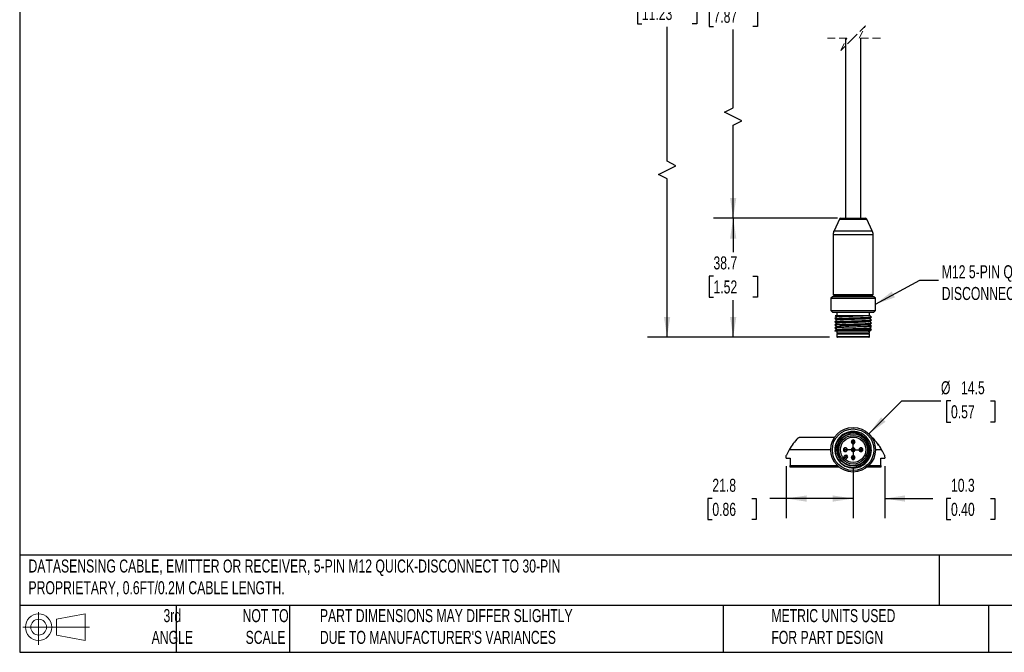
# Model space of a CAD drawing. Header units: millimetres. Extents: x 13 to 546, y 13 to 419.
# Tile 1 of 3: x 13 to 333, y 13 to 218. Entities that reach past the tile are written whole.
import ezdxf

# ---------------------------------------------------------------- set-up
doc = ezdxf.new("R2010")
doc.units = ezdxf.units.MM
doc.header["$LTSCALE"] = 2
doc.linetypes.add('HIDDEN', pattern=[1.905, 1.27, -0.635])
doc.layers.add('DIMENSIONS', color=140, linetype='Continuous', lineweight=25)
doc.layers.add('TEXT', color=140, linetype='Continuous', lineweight=25)
doc.styles.add('SLDTEXTSTYLE0', font='TXT', dxfattribs={"width": 0.7})
doc.dimstyles.new('SLDDIMSTYLE0', dxfattribs={"dimtxt": 4.316016, "dimasz": 6.604, "dimexe": 0, "dimexo": 0.0625, "dimgap": 1.079004, "dimtad": 0, "dimtih": 1, "dimtoh": 1, "dimrnd": 1e-09, "dimzin": 12, "dimdsep": 46, "dimtxsty": 'SLDTEXTSTYLE0', "dimsah": 1, "dimcen": 0.09, "dimadec": 0, "dimazin": 3, "dimtfac": 1, "dimtofl": 0, "dimtmove": 0, "dimatfit": 3, "dimfxl": 0, "dimfrac": 2, "dimtolj": 1, "dimtzin": 12, "dimarcsym": 0})
doc.dimstyles.new('SLDDIMSTYLE1', dxfattribs={"dimtxt": 4.316016, "dimasz": 6.604, "dimexe": 0, "dimexo": 0.0625, "dimgap": 1.079004, "dimtad": 0, "dimtih": 1, "dimtoh": 1, "dimrnd": 1e-09, "dimzin": 4, "dimdsep": 46, "dimtxsty": 'SLDTEXTSTYLE0', "dimsah": 1, "dimcen": 0.09, "dimadec": 0, "dimazin": 1, "dimtfac": 1, "dimtofl": 0, "dimtmove": 0, "dimatfit": 3, "dimfxl": 0, "dimfrac": 2, "dimtolj": 1, "dimtzin": 12, "dimarcsym": 0})
doc.dimstyles.new('SLDDIMSTYLE2', dxfattribs={"dimtxt": 0.18, "dimasz": 6.604, "dimexe": 0, "dimexo": 0.0625, "dimgap": 0, "dimtad": 0, "dimtih": 1, "dimtoh": 1, "dimdec": 0, "dimrnd": 1e-09, "dimzin": 0, "dimdsep": 46, "dimtxsty": 'Standard', "dimsah": 1, "dimcen": 0.09, "dimadec": 0, "dimazin": 0, "dimtfac": 6.604, "dimtdec": 0, "dimtofl": 0, "dimtmove": 0, "dimatfit": 3, "dimfxl": 0, "dimfrac": 2, "dimtolj": 1, "dimtzin": 0, "dimarcsym": 0})
doc.dimstyles.new('SLDDIMSTYLE3', dxfattribs={"dimtxt": 4.316016, "dimasz": 6.604, "dimexe": 0, "dimexo": 0.0625, "dimgap": 1.079004, "dimtad": 0, "dimtih": 1, "dimtoh": 1, "dimrnd": 1e-09, "dimzin": 12, "dimdsep": 46, "dimtxsty": 'SLDTEXTSTYLE0', "dimsah": 1, "dimcen": 0.09, "dimadec": 0, "dimazin": 3, "dimtfac": 1, "dimtmove": 0, "dimatfit": 0, "dimfxl": 0, "dimfrac": 2, "dimtolj": 1, "dimtzin": 12, "dimarcsym": 0})
doc.dimstyles.new('SLDDIMSTYLE4', dxfattribs={"dimtxt": 4.316016, "dimasz": 6.604, "dimexe": 0, "dimexo": 0.0625, "dimgap": 1.079004, "dimtad": 0, "dimtih": 1, "dimtoh": 1, "dimrnd": 1e-09, "dimzin": 12, "dimdsep": 46, "dimtxsty": 'SLDTEXTSTYLE0', "dimsah": 1, "dimcen": 0, "dimadec": 0, "dimazin": 3, "dimtfac": 1, "dimtofl": 0, "dimtmove": 0, "dimatfit": 3, "dimfxl": 0, "dimfrac": 2, "dimtolj": 1, "dimtzin": 12, "dimarcsym": 0})

# ---------------------------------------------------------------- blocks, each defined once
blk = doc.blocks.new('Block11')
at = {"color": 7, "linetype": 'Continuous', "lineweight": 18}
for p, q in [((5.18, 10.62), (5.18, 0)), ((10.96, 8.33), (20.35, 10.06)), ((20.35, 10.06), (20.35, 1.46)), ((10.96, 3.19), (10.96, 8.33)), ((0, 5.76), (21.75, 5.76)), ((10.96, 3.19), (20.35, 1.46))]:
    blk.add_line(p, q, dxfattribs=at)
for radius in [4.3, 2.57]:
    blk.add_circle((5.18, 5.76), radius, dxfattribs=at)
blk = doc.blocks.new('Block12')
at = {"color": 7, "linetype": 'Continuous'}
blk.add_blockref('Block11', (0, 0), dxfattribs=at)
blk = doc.blocks.new('_D')
at = {"layer": 'DIMENSIONS'}
for p, q in [((278.49, 153.72), (238.2, 153.72)), ((244.55, 153.72), (244.55, 142.71)), ((238.14, 134.89), (236.69, 134.89)), ((236.69, 134.89), (236.69, 128.03)), ((250.96, 134.89), (252.41, 134.89)), ((252.41, 134.89), (252.41, 128.03)), ((236.69, 128.03), (238.14, 128.03)), ((252.41, 128.03), (250.96, 128.03)), ((244.55, 115.02), (244.55, 127.06)), ((275.89, 115.02), (238.2, 115.02))]:
    blk.add_line(p, q, dxfattribs=at)
for points in [[(244.55, 153.72), (243.53, 147.11), (245.56, 147.11)], [(244.55, 115.02), (245.56, 121.62), (243.53, 121.62)]]:
    blk.add_solid(points, dxfattribs=at)
at = {"layer": 'DIMENSIONS', "char_height": 4.233, "attachment_point": 1, "style": 'SLDTEXTSTYLE0'}
for s, insert in [('38.7', (238.14, 141.31)), ('1.52', (238.14, 133.49))]:
    blk.add_mtext(s, dxfattribs=dict(at, insert=insert))
blk = doc.blocks.new('_D_1')
at = {"layer": 'DIMENSIONS'}
for p, q in [((260.22, 278.93), (238.2, 278.93)), ((244.55, 278.93), (244.55, 230.65)), ((238.14, 222.82), (236.69, 222.82)), ((236.69, 222.82), (236.69, 215.96)), ((250.96, 222.82), (252.41, 222.82)), ((252.41, 222.82), (252.41, 215.96)), ((236.69, 215.96), (238.14, 215.96)), ((244.55, 189.61), (244.55, 215)), ((252.41, 215.96), (250.96, 215.96)), ((241.73, 188.2), (244.55, 189.61)), ((247.37, 185.37), (241.73, 188.2)), ((244.55, 183.96), (247.37, 185.37)), ((244.55, 153.72), (244.55, 183.96)), ((278.49, 153.72), (238.2, 153.72))]:
    blk.add_line(p, q, dxfattribs=at)
for points in [[(244.55, 278.93), (243.53, 272.33), (245.56, 272.33)], [(244.55, 153.72), (245.56, 160.32), (243.53, 160.32)]]:
    blk.add_solid(points, dxfattribs=at)
at = {"layer": 'DIMENSIONS', "char_height": 4.233, "attachment_point": 1, "style": 'SLDTEXTSTYLE0'}
for s, insert in [('200.0', (236.34, 229.25)), ('7.87', (238.14, 221.42))]:
    blk.add_mtext(s, dxfattribs=dict(at, insert=insert))
blk = doc.blocks.new('_D_3')
at = {"layer": 'DIMENSIONS'}
for p, q in [((263.47, 325.43), (216.72, 325.43)), ((223.07, 325.43), (223.07, 231.55)), ((214.86, 223.73), (213.41, 223.73)), ((213.41, 223.73), (213.41, 216.87)), ((231.27, 223.73), (232.72, 223.73)), ((232.72, 223.73), (232.72, 216.87)), ((213.41, 216.87), (214.86, 216.87)), ((223.07, 172.19), (223.07, 215.9)), ((232.72, 216.87), (231.27, 216.87)), ((220.24, 167.96), (225.89, 170.78)), ((225.89, 170.78), (223.07, 172.19)), ((223.07, 166.55), (220.24, 167.96)), ((223.07, 115.02), (223.07, 166.55)), ((275.89, 115.02), (216.72, 115.02))]:
    blk.add_line(p, q, dxfattribs=at)
for points in [[(223.07, 325.43), (222.05, 318.83), (224.08, 318.83)], [(223.07, 115.02), (224.08, 121.62), (222.05, 121.62)]]:
    blk.add_solid(points, dxfattribs=at)
at = {"layer": 'DIMENSIONS', "char_height": 4.233, "attachment_point": 1, "style": 'SLDTEXTSTYLE0'}
for s, insert in [('285.2', (214.86, 230.15)), ('11.23', (214.86, 222.33))]:
    blk.add_mtext(s, dxfattribs=dict(at, insert=insert))
blk = doc.blocks.new('_D_6')
at = {"layer": 'DIMENSIONS'}
for p, q in [((288.65, 83.63), (299.36, 94.34)), ((299.36, 94.34), (312.06, 94.34)), ((315.32, 94.34), (313.87, 94.34)), ((313.87, 94.34), (313.87, 87.48)), ((328.15, 94.34), (329.6, 94.34)), ((329.6, 94.34), (329.6, 87.48)), ((313.87, 87.48), (315.32, 87.48)), ((329.6, 87.48), (328.15, 87.48))]:
    blk.add_line(p, q, dxfattribs=at)
blk.add_solid([(288.65, 83.63), (294.04, 87.58), (292.6, 89.02)], dxfattribs=at)
at = {"layer": 'DIMENSIONS', "char_height": 4.233, "attachment_point": 1, "style": 'SLDTEXTSTYLE0'}
for s, insert in [('%%c', (312.06, 100.76)), ('14.5', (318.58, 100.76)), ('0.57', (315.32, 92.94))]:
    blk.add_mtext(s, dxfattribs=dict(at, insert=insert))
blk = doc.blocks.new('_D_7')
at = {"layer": 'DIMENSIONS'}
for p, q in [((283.53, 72.8), (283.53, 56.3)), ((293.78, 73.21), (293.78, 56.3)), ((283.53, 62.65), (270.83, 62.65)), ((293.78, 62.65), (309.47, 62.65)), ((315.32, 62.65), (313.87, 62.65)), ((313.87, 62.65), (313.87, 55.79)), ((328.15, 62.65), (329.6, 62.65)), ((329.6, 62.65), (329.6, 55.79)), ((313.87, 55.79), (315.32, 55.79)), ((329.6, 55.79), (328.15, 55.79))]:
    blk.add_line(p, q, dxfattribs=at)
for points in [[(283.53, 62.65), (276.92, 63.66), (276.92, 61.63)], [(293.78, 62.65), (300.38, 61.63), (300.38, 63.66)]]:
    blk.add_solid(points, dxfattribs=at)
at = {"layer": 'DIMENSIONS', "char_height": 4.233, "attachment_point": 1, "style": 'SLDTEXTSTYLE0'}
for s, insert in [('10.3', (315.32, 69.07)), ('0.40', (315.32, 61.25))]:
    blk.add_mtext(s, dxfattribs=dict(at, insert=insert))
blk = doc.blocks.new('_D_8')
at = {"layer": 'DIMENSIONS'}
for p, q in [((261.78, 73.21), (261.78, 56.3)), ((283.53, 72.8), (283.53, 56.3)), ((237.77, 62.65), (236.32, 62.65)), ((236.32, 62.65), (236.32, 55.79)), ((250.6, 62.65), (252.05, 62.65)), ((252.05, 62.65), (252.05, 55.79)), ((261.78, 62.65), (256.44, 62.65)), ((283.53, 62.65), (261.78, 62.65)), ((236.32, 55.79), (237.77, 55.79)), ((252.05, 55.79), (250.6, 55.79))]:
    blk.add_line(p, q, dxfattribs=at)
for points in [[(261.78, 62.65), (268.38, 61.63), (268.38, 63.66)], [(283.53, 62.65), (276.92, 63.66), (276.92, 61.63)]]:
    blk.add_solid(points, dxfattribs=at)
at = {"layer": 'DIMENSIONS', "char_height": 4.233, "attachment_point": 1, "style": 'SLDTEXTSTYLE0'}
for s, insert in [('21.8', (237.77, 69.07)), ('0.86', (237.77, 61.25))]:
    blk.add_mtext(s, dxfattribs=dict(at, insert=insert))
blk = doc.blocks.new('SW_CENTERMARKSYMBOL_0')
at = {"layer": 'DIMENSIONS', "color": 0}
for p, q in [((-2.54, 0), (-3.17, 0)), ((0, 0), (-2.54, 0)), ((0, 2.54), (0, 3.17)), ((0, 0), (0, 2.54)), ((0, 0), (0, -2.54)), ((0, 0), (2.54, 0)), ((2.54, 0), (3.17, 0)), ((0, -2.54), (0, -3.17))]:
    blk.add_line(p, q, dxfattribs=at)

msp = doc.modelspace()

# ---------------------------------------------------------------- linework, layer by layer
at = {"color": 7, "linetype": 'HIDDEN', "lineweight": 18}
for p, q in [((287.526, 216.198), (283.526, 212.198)), ((285.526, 212.198), (287.526, 216.198)), ((281.526, 212.198), (274.676, 212.198)), ((283.526, 212.198), (279.526, 208.198)), ((279.526, 208.198), (281.526, 212.198)), ((292.376, 212.198), (285.526, 212.198))]:
    msp.add_line(p, q, dxfattribs=at)
for p, q in [((281.026, 212.198), (281.026, 153.716)), ((286.026, 153.716), (286.026, 212.198)), ((279.521, 153.716), (283.526, 153.716)), ((283.526, 153.716), (287.527, 153.716)), ((279.068, 153.427), (277.307, 149.652)), ((279.068, 153.427), (287.985, 153.427)), ((289.745, 149.652), (287.985, 153.427)), ((277.026, 148.384), (277.026, 128.916)), ((277.026, 148.384), (290.026, 148.384)), ((277.307, 149.652), (289.745, 149.652)), ((290.026, 128.916), (290.026, 148.384)), ((276.776, 128.216), (276.276, 127.716)), ((290.276, 128.216), (276.776, 128.216)), ((277.026, 128.916), (290.026, 128.916)), ((277.226, 128.716), (289.795, 128.716)), ((278.776, 128.716), (278.776, 128.216)), ((288.276, 128.216), (288.276, 128.716)), ((290.776, 127.716), (290.276, 128.216)), ((276.276, 127.716), (276.276, 123.716)), ((276.276, 127.716), (276.827, 127.716)), ((276.827, 127.716), (290.776, 127.716)), ((290.776, 123.716), (290.776, 127.716)), ((276.276, 123.716), (276.776, 123.216)), ((276.276, 123.716), (290.776, 123.716)), ((276.776, 123.216), (290.276, 123.216)), ((288.398, 122.016), (277.68, 122.016)), ((278.226, 123.216), (278.226, 122.016)), ((288.826, 122.016), (288.826, 123.216)), ((290.276, 123.216), (290.776, 123.716)), ((277.601, 117.083), (277.672, 117.012)), ((288.398, 117.016), (277.676, 117.016)), ((278.226, 117.016), (278.226, 116.316)), ((278.226, 116.316), (278.526, 116.016)), ((278.629, 116.316), (278.226, 116.316)), ((278.226, 116.016), (278.226, 115.216)), ((288.826, 116.016), (278.226, 116.016)), ((288.826, 115.216), (278.226, 115.216)), ((288.826, 116.316), (278.629, 116.316)), ((288.526, 116.016), (288.826, 116.316)), ((288.826, 116.316), (288.826, 117.016)), ((288.826, 115.216), (288.826, 116.016)), ((289.008, 117.029), (288.934, 117.103)), ((279.92, 115.016), (278.426, 115.016)), ((288.626, 115.016), (279.92, 115.016)), ((277.463, 82.478), (266.012, 82.478)), ((282.949, 81.288), (283.064, 81.24)), ((283.988, 80.858), (284.104, 80.81)), ((276.276, 78.503), (262.76, 78.503)), ((280.742, 77.926), (280.789, 78.041)), ((281.172, 78.965), (281.219, 79.081)), ((283.064, 78.694), (282.949, 78.742)), ((284.104, 78.264), (283.988, 78.312)), ((285.881, 78.041), (285.833, 77.926)), ((286.311, 79.081), (286.263, 78.965)), ((292.793, 78.503), (290.776, 78.503)), ((261.776, 75.753), (261.783, 76.496)), ((261.776, 75.753), (263.026, 75.753)), ((263.026, 75.753), (263.047, 73.378)), ((278.126, 76.066), (278.289, 75.732)), ((280.874, 76.629), (280.246, 76.001)), ((281.228, 76.276), (280.574, 75.622)), ((281.263, 76.24), (280.609, 75.586)), ((281.228, 76.276), (280.874, 76.629)), ((281.617, 75.887), (280.984, 75.254)), ((281.582, 76.629), (281.228, 76.276)), ((281.263, 76.24), (281.228, 76.276)), ((281.617, 76.594), (281.263, 76.24)), ((281.617, 75.887), (281.263, 76.24)), ((281.617, 76.594), (281.582, 76.629)), ((283.064, 76.149), (282.949, 76.196)), ((284.104, 75.719), (283.988, 75.766)), ((292.505, 73.378), (292.526, 75.753)), ((292.526, 75.753), (293.776, 75.753)), ((293.77, 76.496), (293.776, 75.753)), ((263.047, 73.378), (278.398, 73.378)), ((263.051, 72.878), (263.047, 73.378)), ((278.952, 72.878), (263.051, 72.878)), ((292.501, 72.878), (288.1, 72.878)), ((288.654, 73.378), (292.505, 73.378)), ((292.505, 73.378), (292.501, 72.878))]:
    msp.add_line(p, q)
at = {"flags": 128}
for points in [[(278.107, 121.596), (277.852, 121.344), (277.598, 121.092)], [(277.674, 122.009), (277.851, 121.833), (278.099, 121.588)], [(288.945, 121.08), (289.201, 121.334), (289.458, 121.588)], [(289.455, 121.592), (289.2, 121.844), (288.946, 122.096)], [(277.593, 121.089), (277.85, 120.835), (278.099, 120.588)], [(277.595, 120.088), (277.851, 119.834), (278.099, 119.588)], [(278.107, 120.596), (277.852, 120.344), (277.598, 120.092)], [(278.107, 119.596), (277.853, 119.344), (277.598, 119.092)], [(277.598, 119.085), (277.852, 118.833), (278.1, 118.588)], [(278.112, 118.6), (277.857, 118.348), (277.603, 118.096)], [(279.142, 119.203), (279.327, 118.954), (279.513, 118.706)], [(279.513, 118.706), (279.328, 118.457), (279.142, 118.208)], [(288.945, 119.08), (289.201, 119.334), (289.458, 119.588)], [(288.945, 118.08), (289.2, 118.332), (289.454, 118.584)], [(288.946, 120.081), (289.203, 120.335), (289.459, 120.589)], [(289.454, 120.592), (289.2, 120.844), (288.953, 121.088)], [(289.454, 119.592), (289.2, 119.844), (288.953, 120.088)], [(289.454, 118.592), (289.2, 118.844), (288.953, 119.088)], [(277.598, 118.084), (277.853, 117.832), (278.099, 117.588)], [(278.107, 117.596), (277.852, 117.344), (277.598, 117.092)], [(288.945, 117.081), (289.2, 117.333), (289.454, 117.585)], [(289.453, 117.593), (289.199, 117.845), (288.953, 118.088)]]:
    msp.add_lwpolyline(points, dxfattribs=at)
for radius in [7.25, 6.75, 5.3, 4.65, 4.125]:
    msp.add_circle((283.526, 78.503), radius)
for centre, radius, start, end in [((279.521, 153.216), 0.5, 89.99812, 155.0013), ((287.531, 153.216), 0.5, 24.99874, 90.00191), ((280.026, 148.384), 3, 155.00016, 179.99988), ((287.026, 148.384), 3, 0.00009, 24.99987), ((277.226, 128.916), 0.2, 179.99792, 270.00109), ((289.826, 128.916), 0.2, 269.99888, 0.00219), ((278.426, 115.216), 0.2, 179.99797, 270.00107), ((288.626, 115.216), 0.2, 269.99907, 0.00173), ((283.526, 81.049), 0.625, 157.52267, 337.52267), ((283.526, 81.049), 0.625, 337.52267, 157.52267), ((283.526, 81.049), 0.5, 157.52267, 292.52267), ((283.526, 81.049), 0.5, 112.52267, 157.52267), ((283.526, 81.049), 0.5, 337.52267, 112.52267), ((283.526, 81.049), 0.5, 292.52267, 337.52267), ((280.98, 78.503), 0.625, 67.52267, 247.52267), ((280.98, 78.503), 0.5, 67.52267, 202.52267), ((280.98, 78.503), 0.5, 202.52267, 247.52267), ((280.98, 78.503), 0.625, 247.52267, 67.52267), ((280.98, 78.503), 0.5, 247.52267, 22.52267), ((280.98, 78.503), 0.5, 22.52267, 67.52267), ((283.526, 78.503), 0.625, 157.52267, 337.52267), ((283.526, 78.503), 0.625, 337.52267, 157.52267), ((283.526, 78.503), 0.5, 157.52267, 292.52267), ((283.526, 78.503), 0.5, 112.52267, 157.52267), ((283.526, 78.503), 0.5, 337.52267, 112.52267), ((283.526, 78.503), 0.5, 292.52267, 337.52267), ((286.072, 78.503), 0.625, 67.52267, 247.52267), ((286.072, 78.503), 0.5, 67.52267, 202.52267), ((286.072, 78.503), 0.5, 202.52267, 247.52267), ((286.072, 78.503), 0.625, 247.52267, 67.52267), ((286.072, 78.503), 0.5, 247.52267, 22.52267), ((286.072, 78.503), 0.5, 22.52267, 67.52267), ((281.228, 76.276), 0.5, 45, 135), ((281.263, 76.24), 0.5, 315, 45), ((283.526, 75.958), 0.625, 157.52267, 337.52267), ((283.526, 75.958), 0.625, 337.52267, 157.52267), ((283.526, 75.958), 0.5, 157.52267, 292.52267), ((283.526, 75.958), 0.5, 112.52267, 157.52267), ((283.526, 75.958), 0.5, 337.52267, 112.52267), ((283.526, 75.958), 0.5, 292.52267, 337.52267)]:
    msp.add_arc(centre, radius, start, end)
for points, knots in [([(277.629, 121.087), (277.618, 121.089), (277.514, 121.111), (278.181, 121.164), (278.552, 121.183), (279.736, 121.233), (280.997, 121.271), (282.528, 121.314), (284.103, 121.357), (285.664, 121.396), (286.991, 121.447), (288.256, 121.463), (288.711, 121.554), (289.538, 121.516), (289.408, 121.588), (289.396, 121.595)], [0, 0, 0, 0, 0.0025327, 0.0241641, 0.0814932, 0.1703844, 0.2842001, 0.4143221, 0.5509625, 0.6838347, 0.8028923, 0.8992019, 0.9655268, 0.996897, 1, 1, 1, 1]), ([(288.398, 122.016), (288.06, 121.997), (287.248, 121.954), (285.876, 121.909), (284.264, 121.859), (282.55, 121.812), (281.026, 121.757), (279.507, 121.725), (278.999, 121.647), (277.985, 121.653), (278.136, 121.596), (278.144, 121.593)], [0, 0, 0, 0, 0.0987101, 0.2365417, 0.3990828, 0.5693253, 0.7294745, 0.8628001, 0.9553814, 0.9976415, 1, 1, 1, 1]), ([(289.001, 122.016), (289.001, 122.016), (289.069, 122.016), (288.612, 122.016), (288.484, 122.016), (288.398, 122.016)], [0, 0, 0, 0, 0.0005712, 0.336536, 1, 1, 1, 1]), ([(279.142, 119.209), (278.91, 119.203), (278.51, 119.192), (278.028, 119.134), (277.737, 119.157), (277.641, 119.103), (277.629, 119.096)], [0, 0, 0, 0, 0.4565327, 0.7847362, 0.9729173, 1, 1, 1, 1]), ([(277.64, 120.095), (277.683, 120.108), (277.92, 120.174), (278.504, 120.165), (279.465, 120.231), (280.738, 120.262), (282.22, 120.307), (283.798, 120.35), (285.365, 120.385), (286.765, 120.451), (288, 120.424), (288.709, 120.617), (289.35, 120.425), (289.394, 120.581), (289.396, 120.588)], [0, 0, 0, 0, 0.0114074, 0.0625512, 0.1466726, 0.257409, 0.3864349, 0.5240551, 0.6598637, 0.7836466, 0.8860893, 0.9594339, 0.9982577, 1, 1, 1, 1]), ([(278.127, 118.597), (278.123, 118.598), (277.979, 118.643), (279.002, 118.656), (279.304, 118.686), (279.514, 118.706)], [0, 0, 0, 0, 0.0080199, 0.3125532, 1, 1, 1, 1]), ([(288.885, 120.084), (288.856, 120.072), (288.616, 119.973), (287.946, 120.027), (286.836, 119.923), (285.361, 119.898), (283.701, 119.842), (282.021, 119.792), (280.498, 119.752), (279.296, 119.683), (278.538, 119.682), (278.21, 119.609), (278.141, 119.593)], [0, 0, 0, 0, 0.00861626, 0.072304, 0.18054314, 0.32205008, 0.48204254, 0.64380373, 0.79041999, 0.9065472, 0.980071, 1, 1, 1, 1]), ([(288.94, 121.083), (288.837, 121.065), (288.451, 120.997), (287.625, 120.982), (286.372, 120.921), (284.819, 120.876), (283.129, 120.83), (281.491, 120.764), (280.034, 120.769), (279.023, 120.596), (278.346, 120.752), (278.185, 120.602), (278.175, 120.593)], [0, 0, 0, 0, 0.029238, 0.1086419, 0.22922, 0.3783705, 0.5404992, 0.6986638, 0.8363345, 0.9391172, 0.9963057, 1, 1, 1, 1]), ([(279.142, 119.209), (279.559, 119.224), (280.471, 119.257), (281.92, 119.298), (283.491, 119.341), (285.064, 119.381), (286.519, 119.431), (287.757, 119.45), (288.655, 119.542), (289.192, 119.492), (289.376, 119.577), (289.396, 119.586)], [0, 0, 0, 0, 0.1218348, 0.2667114, 0.4236731, 0.5808984, 0.7265604, 0.8496358, 0.9408979, 0.9935438, 1, 1, 1, 1]), ([(289.44, 118.587), (289.443, 118.586), (289.497, 118.558), (289.096, 118.551), (288.881, 118.51), (288.207, 118.488), (287.473, 118.455), (286.541, 118.426), (285.509, 118.395), (284.395, 118.364), (283.25, 118.333), (282.115, 118.303), (281.034, 118.272), (280.049, 118.242), (279.429, 118.219), (279.142, 118.208)], [0, 0, 0, 0, 0.0006393, 0.0172155, 0.055072, 0.1128349, 0.1883505, 0.2786895, 0.3804238, 0.4896127, 0.6020982, 0.7135271, 0.8196539, 0.9163711, 1, 1, 1, 1]), ([(288.889, 119.083), (288.895, 119.078), (289.035, 118.959), (287.967, 119.076), (287.383, 118.92), (285.837, 118.922), (284.283, 118.856), (282.571, 118.811), (280.982, 118.763), (279.972, 118.724), (279.513, 118.706)], [0, 0, 0, 0, 0.0024116, 0.0561706, 0.1639421, 0.314555, 0.4922916, 0.6785816, 0.8539358, 1, 1, 1, 1]), ([(289.424, 117.581), (289.428, 117.578), (289.51, 117.526), (288.92, 117.552), (288.597, 117.479), (287.658, 117.464), (286.652, 117.421), (285.419, 117.387), (284.104, 117.351), (282.751, 117.315), (281.447, 117.279), (280.233, 117.243), (279.261, 117.207), (278.351, 117.175), (278.075, 117.139), (277.535, 117.117), (277.608, 117.091), (277.61, 117.09)], [0, 0, 0, 0, 0.0011888, 0.0234621, 0.071358, 0.1422165, 0.2323872, 0.3369015, 0.450228, 0.5661917, 0.6786058, 0.7813665, 0.8689944, 0.9367184, 0.9809871, 0.9994466, 1, 1, 1, 1]), ([(279.143, 118.202), (278.849, 118.191), (278.362, 118.172), (278.056, 118.139), (277.534, 118.112), (277.624, 118.084), (277.636, 118.08)], [0, 0, 0, 0, 0.5090633, 0.8411368, 0.9792597, 1, 1, 1, 1]), ([(278.123, 117.593), (278.118, 117.594), (277.982, 117.629), (278.958, 117.665), (279.435, 117.712), (280.977, 117.76), (282.515, 117.81), (284.284, 117.858), (285.855, 117.916), (287.438, 117.941), (287.985, 118.038), (289.068, 118.007), (288.907, 118.08), (288.898, 118.083)], [0, 0, 0, 0, 0.0013195, 0.0374975, 0.123902, 0.2513323, 0.40594, 0.5708128, 0.7280224, 0.8604541, 0.9536161, 0.9975154, 1, 1, 1, 1]), ([(288.398, 117.016), (288.716, 116.995), (289.051, 116.973), (288.896, 117.079), (288.888, 117.084)], [0, 0, 0, 0, 0.951448, 1, 1, 1, 1]), ([(288.994, 117.016), (288.999, 117.016), (289.073, 117.016), (288.621, 117.016), (288.488, 117.016), (288.398, 117.016)], [0, 0, 0, 0, 0.0204623, 0.3372584, 1, 1, 1, 1]), ([(279.143, 82.491), (278.524, 81.812), (278.068, 80.985), (277.571, 79.215), (277.534, 78.272), (277.885, 76.467), (278.275, 75.608), (279.398, 74.152), (280.132, 73.559), (281.789, 72.762), (282.712, 72.562), (284.55, 72.593), (285.464, 72.828), (287.093, 73.681), (287.805, 74.301), (288.877, 75.794), (289.236, 76.668), (289.524, 78.483), (289.453, 79.425), (288.895, 81.177), (288.409, 81.987), (287.124, 83.301), (286.327, 83.808), (284.589, 84.406), (283.649, 84.5), (281.827, 84.255), (280.945, 83.918), (279.427, 82.881), (278.79, 82.184), (278.121, 80.978), (277.945, 80.55), (277.695, 79.665), (277.623, 79.208), (277.585, 78.289), (277.62, 77.828), (277.794, 76.925), (277.934, 76.484), (278.123, 76.065)], [0, 0, 0, 0, 0.0625, 0.0625, 0.125, 0.125, 0.1875, 0.1875, 0.25, 0.25, 0.3125, 0.3125, 0.375, 0.375, 0.4375, 0.4375, 0.5, 0.5, 0.5625, 0.5625, 0.625, 0.625, 0.6875, 0.6875, 0.75, 0.75, 0.8125, 0.8125, 0.875, 0.875, 0.90625, 0.90625, 0.9375, 0.9375, 0.96875, 0.96875, 1, 1, 1, 1]), ([(288.398, 80.888), (288.367, 80.955), (288.305, 81.088), (288.201, 81.283), (288.091, 81.472), (287.972, 81.657), (287.846, 81.837), (287.712, 82.013), (287.571, 82.183), (287.422, 82.348), (287.265, 82.509), (286.889, 82.866), (286.238, 83.355), (285.24, 83.824), (284.167, 84.088), (283.059, 84.13), (281.959, 83.968), (280.918, 83.59), (279.968, 83.017), (279.151, 82.267), (278.483, 81.382), (278.001, 80.39), (277.715, 79.324), (277.655, 78.439), (277.692, 77.774), (277.75, 77.334), (277.842, 76.902), (277.964, 76.478), (278.072, 76.204), (278.126, 76.066)], [0, 0, 0, 0, 0.0125261, 0.0250032, 0.0374523, 0.0498947, 0.0623514, 0.0748436, 0.0873921, 0.1000177, 0.1127406, 0.1255805, 0.1881987, 0.2502842, 0.3121255, 0.3748984, 0.4377435, 0.5001216, 0.5622236, 0.6252395, 0.6877141, 0.7498169, 0.8116779, 0.8744353, 0.8998373, 0.9249514, 0.94992, 0.9748879, 1, 1, 1, 1]), ([(287.132, 74.897), (287.362, 75.126), (287.668, 75.496), (287.959, 75.972), (288.088, 76.221), (288.14, 76.33), (288.174, 76.403), (288.189, 76.438), (288.275, 76.636), (288.365, 76.877), (288.437, 77.124), (288.48, 77.29), (288.5, 77.372), (288.59, 77.802), (288.626, 78.151), (288.626, 78.679), (288.613, 78.942), (288.579, 79.202), (288.552, 79.375), (288.535, 79.464), (288.483, 79.717), (288.417, 79.966), (288.319, 80.249), (288.272, 80.37), (288.24, 80.449), (288.223, 80.491), (288.141, 80.68), (288.032, 80.902), (287.886, 81.151), (287.82, 81.255), (287.775, 81.324), (287.75, 81.361), (287.552, 81.65), (287.353, 81.889), (287.022, 82.219), (286.85, 82.377), (286.637, 82.546), (286.543, 82.615), (286.48, 82.661), (286.45, 82.682), (286.28, 82.799), (286.07, 82.929), (285.814, 83.062), (285.702, 83.116), (285.627, 83.15), (285.591, 83.166), (285.394, 83.252), (285.153, 83.342), (284.905, 83.414), (284.739, 83.457), (284.657, 83.477), (284.227, 83.567), (283.878, 83.603), (283.35, 83.603), (283.088, 83.59), (282.827, 83.556), (282.654, 83.529), (282.565, 83.513), (282.313, 83.46), (282.064, 83.394), (281.78, 83.296), (281.66, 83.249), (281.58, 83.217), (281.538, 83.2), (281.349, 83.118), (281.127, 83.009), (280.878, 82.863), (280.774, 82.797), (280.705, 82.752), (280.668, 82.727), (280.379, 82.529), (280.141, 82.33), (279.92, 82.109)], [0, 0, 0, 0, 0.0625, 0.09375, 0.109375, 0.1171875, 0.1171875, 0.125, 0.125, 0.15625, 0.171875, 0.171875, 0.1875, 0.1875, 0.25, 0.25, 0.28125, 0.296875, 0.296875, 0.3125, 0.3125, 0.34375, 0.359375, 0.3671875, 0.3671875, 0.375, 0.375, 0.40625, 0.421875, 0.4296875, 0.4296875, 0.4375, 0.4375, 0.5, 0.5, 0.53125, 0.546875, 0.5546875, 0.5546875, 0.5625, 0.5625, 0.59375, 0.609375, 0.6171875, 0.6171875, 0.625, 0.625, 0.65625, 0.671875, 0.671875, 0.6875, 0.6875, 0.75, 0.75, 0.78125, 0.796875, 0.796875, 0.8125, 0.8125, 0.84375, 0.859375, 0.8671875, 0.8671875, 0.875, 0.875, 0.90625, 0.921875, 0.9296875, 0.9296875, 0.9375, 0.9375, 1, 1, 1, 1]), ([(264.129, 80.552), (264.158, 80.589), (264.215, 80.664), (264.306, 80.781), (264.402, 80.902), (264.469, 80.986), (264.503, 81.028)], [0, 0, 0, 0, 0.2431056, 0.4906157, 0.7428219, 1, 1, 1, 1]), ([(265.652, 82.325), (265.698, 82.372), (265.754, 82.412), (265.879, 82.465), (265.947, 82.478), (266.012, 82.478)], [0, 0, 0, 0, 0.5, 0.5, 1, 1, 1, 1]), ([(278.289, 75.732), (278.33, 75.661), (278.413, 75.52), (278.547, 75.314), (278.688, 75.115), (278.839, 74.922), (278.997, 74.736), (279.164, 74.555), (279.339, 74.381), (279.522, 74.213), (279.93, 73.868), (280.611, 73.41), (281.627, 72.982), (282.707, 72.754), (283.816, 72.741), (284.909, 72.926), (285.941, 73.322), (286.876, 73.909), (287.679, 74.674), (288.327, 75.576), (288.779, 76.591), (289.024, 77.672), (289.038, 78.563), (288.96, 79.224), (288.873, 79.658), (288.75, 80.081), (288.595, 80.493), (288.464, 80.756), (288.398, 80.888)], [0, 0, 0, 0, 0.0139454, 0.027836, 0.0416964, 0.0555514, 0.0694258, 0.0833444, 0.0973315, 0.1114113, 0.1256075, 0.1882157, 0.2501778, 0.3120362, 0.3748987, 0.4377556, 0.4997156, 0.5616913, 0.6243261, 0.6872452, 0.749604, 0.8119951, 0.8747304, 0.9000764, 0.9251098, 0.9499961, 0.9749035, 1, 1, 1, 1]), ([(279.92, 82.109), (279.691, 81.88), (279.384, 81.511), (279.093, 81.035), (278.964, 80.785), (278.912, 80.676), (278.878, 80.603), (278.863, 80.568), (278.777, 80.371), (278.687, 80.13), (278.615, 79.883), (278.572, 79.716), (278.552, 79.634), (278.462, 79.204), (278.426, 78.855), (278.426, 78.327), (278.44, 78.065), (278.473, 77.804), (278.501, 77.631), (278.517, 77.542), (278.57, 77.29), (278.635, 77.041), (278.733, 76.757), (278.78, 76.637), (278.812, 76.557), (278.829, 76.516), (278.911, 76.326), (279.02, 76.104), (279.166, 75.855), (279.232, 75.751), (279.277, 75.682), (279.302, 75.645), (279.5, 75.357), (279.7, 75.117), (280.03, 74.787), (280.202, 74.63), (280.415, 74.461), (280.509, 74.391), (280.572, 74.346), (280.602, 74.324), (280.772, 74.207), (280.983, 74.077), (281.238, 73.944), (281.35, 73.891), (281.425, 73.856), (281.461, 73.84), (281.659, 73.754), (281.9, 73.664), (282.147, 73.593), (282.313, 73.549), (282.395, 73.529), (282.825, 73.439), (283.174, 73.403), (283.702, 73.403), (283.964, 73.417), (284.225, 73.451), (284.398, 73.478), (284.487, 73.494), (284.74, 73.547), (284.989, 73.612), (285.272, 73.71), (285.393, 73.757), (285.472, 73.789), (285.514, 73.806), (285.703, 73.888), (285.925, 73.997), (286.174, 74.143), (286.278, 74.209), (286.347, 74.254), (286.384, 74.279), (286.673, 74.478), (286.912, 74.676), (287.132, 74.897)], [0, 0, 0, 0, 0.0625, 0.09375, 0.109375, 0.1171875, 0.1171875, 0.125, 0.125, 0.15625, 0.171875, 0.171875, 0.1875, 0.1875, 0.25, 0.25, 0.28125, 0.296875, 0.296875, 0.3125, 0.3125, 0.34375, 0.359375, 0.3671875, 0.3671875, 0.375, 0.375, 0.40625, 0.421875, 0.4296875, 0.4296875, 0.4375, 0.4375, 0.5, 0.5, 0.53125, 0.546875, 0.5546875, 0.5546875, 0.5625, 0.5625, 0.59375, 0.609375, 0.6171875, 0.6171875, 0.625, 0.625, 0.65625, 0.671875, 0.671875, 0.6875, 0.6875, 0.75, 0.75, 0.78125, 0.796875, 0.796875, 0.8125, 0.8125, 0.84375, 0.859375, 0.8671875, 0.8671875, 0.875, 0.875, 0.90625, 0.921875, 0.9296875, 0.9296875, 0.9375, 0.9375, 1, 1, 1, 1]), ([(283.335, 81.511), (283.335, 81.511), (283.337, 81.506), (283.348, 81.478), (283.358, 81.455), (283.388, 81.381), (283.409, 81.33), (283.462, 81.202), (283.494, 81.126), (283.526, 81.049)], [0, 0, 0, 0, 0.25, 0.25, 0.5, 0.5, 0.75, 0.75, 1, 1, 1, 1]), ([(283.526, 81.049), (283.558, 80.972), (283.59, 80.895), (283.643, 80.767), (283.664, 80.716), (283.695, 80.642), (283.704, 80.619), (283.716, 80.592), (283.718, 80.587), (283.718, 80.587)], [0, 0, 0, 0, 0.25, 0.25, 0.5, 0.5, 0.75, 0.75, 1, 1, 1, 1]), ([(289.54, 82.478), (289.605, 82.478), (289.673, 82.465), (289.798, 82.412), (289.855, 82.372), (289.9, 82.325)], [0, 0, 0, 0, 0.5, 0.5, 1, 1, 1, 1]), ([(291.423, 80.552), (291.437, 80.533), (291.467, 80.494), (291.507, 80.441), (291.544, 80.391), (291.578, 80.346), (291.609, 80.303), (291.637, 80.265), (291.663, 80.23), (291.686, 80.198), (291.706, 80.171), (291.723, 80.147), (291.738, 80.127), (291.75, 80.11), (291.759, 80.097), (291.766, 80.088), (291.77, 80.082), (291.77, 80.081), (291.771, 80.081)], [0, 0, 0, 0, 0.0435006, 0.0884163, 0.1350924, 0.1838371, 0.2349207, 0.2885786, 0.3450137, 0.4044007, 0.4668892, 0.532608, 0.6016676, 0.6741633, 0.7501774, 0.8297814, 0.9130375, 1, 1, 1, 1]), ([(280.519, 78.312), (280.519, 78.312), (280.523, 78.314), (280.551, 78.325), (280.574, 78.335), (280.648, 78.365), (280.699, 78.387), (280.827, 78.44), (280.904, 78.471), (280.98, 78.503)], [0, 0, 0, 0, 0.25, 0.25, 0.5, 0.5, 0.75, 0.75, 1, 1, 1, 1]), ([(280.98, 78.503), (281.057, 78.535), (281.134, 78.567), (281.262, 78.62), (281.313, 78.641), (281.387, 78.672), (281.41, 78.681), (281.438, 78.693), (281.442, 78.695), (281.442, 78.695)], [0, 0, 0, 0, 0.25, 0.25, 0.5, 0.5, 0.75, 0.75, 1, 1, 1, 1]), ([(283.526, 78.503), (283.494, 78.58), (283.462, 78.657), (283.409, 78.784), (283.388, 78.836), (283.358, 78.91), (283.348, 78.933), (283.337, 78.96), (283.335, 78.965), (283.335, 78.965)], [0, 0, 0, 0, 0.25, 0.25, 0.5, 0.5, 0.75, 0.75, 1, 1, 1, 1]), ([(283.718, 78.041), (283.718, 78.041), (283.716, 78.046), (283.704, 78.074), (283.695, 78.097), (283.664, 78.171), (283.643, 78.222), (283.59, 78.35), (283.558, 78.426), (283.526, 78.503)], [0, 0, 0, 0, 0.25, 0.25, 0.5, 0.5, 0.75, 0.75, 1, 1, 1, 1]), ([(286.072, 78.503), (285.995, 78.471), (285.918, 78.44), (285.79, 78.387), (285.739, 78.365), (285.665, 78.335), (285.642, 78.325), (285.615, 78.314), (285.61, 78.312), (285.61, 78.312)], [0, 0, 0, 0, 0.25, 0.25, 0.5, 0.5, 0.75, 0.75, 1, 1, 1, 1]), ([(286.534, 78.695), (286.534, 78.695), (286.529, 78.693), (286.501, 78.681), (286.478, 78.672), (286.404, 78.641), (286.353, 78.62), (286.225, 78.567), (286.149, 78.535), (286.072, 78.503)], [0, 0, 0, 0, 0.25, 0.25, 0.5, 0.5, 0.75, 0.75, 1, 1, 1, 1]), ([(283.526, 75.958), (283.494, 76.035), (283.462, 76.111), (283.409, 76.239), (283.388, 76.29), (283.358, 76.364), (283.348, 76.387), (283.337, 76.415), (283.335, 76.419), (283.335, 76.419)], [0, 0, 0, 0, 0.25, 0.25, 0.5, 0.5, 0.75, 0.75, 1, 1, 1, 1]), ([(283.718, 75.496), (283.718, 75.496), (283.716, 75.5), (283.704, 75.528), (283.695, 75.551), (283.664, 75.625), (283.643, 75.676), (283.59, 75.804), (283.558, 75.881), (283.526, 75.958)], [0, 0, 0, 0, 0.25, 0.25, 0.5, 0.5, 0.75, 0.75, 1, 1, 1, 1])]:
    msp.add_open_spline(points, degree=3, knots=knots)
for points in [[(265.652, 82.325), (264.542, 81.176), (263.564, 79.884), (262.76, 78.503)], [(292.793, 78.503), (291.988, 79.884), (291.01, 81.176), (289.9, 82.325)], [(262.76, 78.503), (262.419, 77.918), (262.107, 77.315), (261.827, 76.699)], [(293.725, 76.699), (293.445, 77.315), (293.133, 77.918), (292.793, 78.503)], [(261.783, 76.496), (261.783, 76.565), (261.799, 76.636), (261.827, 76.699)], [(293.725, 76.699), (293.753, 76.636), (293.769, 76.565), (293.77, 76.496)]]:
    msp.add_open_spline(points, degree=3)
at = {"layer": 'TEXT'}
for p, q in [((12.7, 419.1), (12.7, 12.7)), ((546.1, 44.252), (12.7, 44.252)), ((311.518, 44.252), (311.518, 27.94)), ((546.1, 27.94), (12.7, 27.94)), ((63.5, 27.94), (63.5, 12.7)), ((100.423, 27.94), (100.423, 12.7)), ((241.293, 27.94), (241.293, 12.7)), ((327.56, 27.94), (327.56, 12.7)), ((12.7, 12.7), (546.1, 12.7))]:
    msp.add_line(p, q, dxfattribs=at)

# ---------------------------------------------------------------- block references
at = {"layer": 'DIMENSIONS'}
msp.add_blockref('SW_CENTERMARKSYMBOL_0', (283.526, 78.503), dxfattribs=at)
at = {"layer": 'TEXT'}
msp.add_blockref('Block12', (13.676, 15.108), dxfattribs=at)

# ---------------------------------------------------------------- texts
at = {"layer": 'DIMENSIONS', "insert": (312.32, 138.433), "char_height": 4.23333, "attachment_point": 1, "style": 'SLDTEXTSTYLE0'}
msp.add_mtext('M12 5-PIN QUICK^JDISCONNECT', dxfattribs=at)
at = {"layer": 'TEXT', "style": 'SLDTEXTSTYLE0'}
for s, insert, char_height, attachment_point in [('DATASENSING CABLE, EMITTER OR RECEIVER, 5-PIN M12 QUICK-DISCONNECT TO 30-PIN ^JPROPRIETARY, 0.6FT/0.2M CABLE LENGTH.', (15.56, 42.849), 4.233333, 1), ('3rd^JANGLE', (62.297, 26.728), 4.2333, 2), ('NOT TO^JSCALE', (92.607, 26.728), 4.23333, 2), ("PART DIMENSIONS MAY DIFFER SLIGHTLY ^JDUE TO MANUFACTURER'S VARIANCES", (110.239, 26.728), 4.23333, 1), ('METRIC UNITS USED ^JFOR PART DESIGN', (256.957, 26.728), 4.23333, 1)]:
    msp.add_mtext(s, dxfattribs=dict(at, insert=insert, char_height=char_height, attachment_point=attachment_point))

# ---------------------------------------------------------------- dimensions: what is measured, and where the dimension line sits
at = {"layer": 'DIMENSIONS'}
for base, p1, p2, text, dimstyle, picture, middle in [((223.066, 115.016), (266.012, 325.433), (278.426, 115.016), '285.2', 'SLDDIMSTYLE0', '_D_3', (223.066, 223.729)), ((244.548, 278.933), (281.026, 153.716), (262.76, 278.933), '200.0', 'SLDDIMSTYLE1', '_D_1', (244.548, 222.822))]:
    dim = msp.add_linear_dim(base=base, p1=p1, p2=p2, angle=90, text=text, dimstyle=dimstyle, dxfattribs=at)
    dim.commit()
    dim.dimension.update_dxf_attribs({"geometry": picture, "text_midpoint": middle, "dimtype": 160})
dim = msp.add_linear_dim(base=(244.548, 153.716), p1=(278.426, 115.016), p2=(281.026, 153.716), angle=90, dimstyle='SLDDIMSTYLE0', dxfattribs=at)
dim.commit()
dim.dimension.update_dxf_attribs({"geometry": '_D', "text_midpoint": (244.548, 134.888), "dimtype": 160})
dim = msp.add_diameter_dim_2p(p1=(278.4, 73.377), p2=(288.653, 83.63), dimstyle='SLDDIMSTYLE4', dxfattribs=at)
dim.commit()
dim.dimension.update_dxf_attribs({"geometry": '_D_6', "text_midpoint": (321.735, 94.341), "dimtype": 163})
for base, p2, dimstyle, picture, middle in [((261.776, 62.649), (261.776, 75.753), 'SLDDIMSTYLE0', '_D_8', (244.183, 62.649)), ((293.776, 62.649), (293.776, 75.753), 'SLDDIMSTYLE3', '_D_7', (321.735, 62.649))]:
    dim = msp.add_linear_dim(base=base, p1=(283.526, 75.338), p2=p2, dimstyle=dimstyle, dxfattribs=at)
    dim.commit()
    dim.dimension.update_dxf_attribs({"geometry": picture, "text_midpoint": middle, "dimtype": 160})

# ---------------------------------------------------------------- leaders
msp.add_leader([(290.776, 125.786), (305.226, 133.609), (311.314, 133.609)], dimstyle='SLDDIMSTYLE2', dxfattribs=at)

doc.saveas('drawing.dxf')
